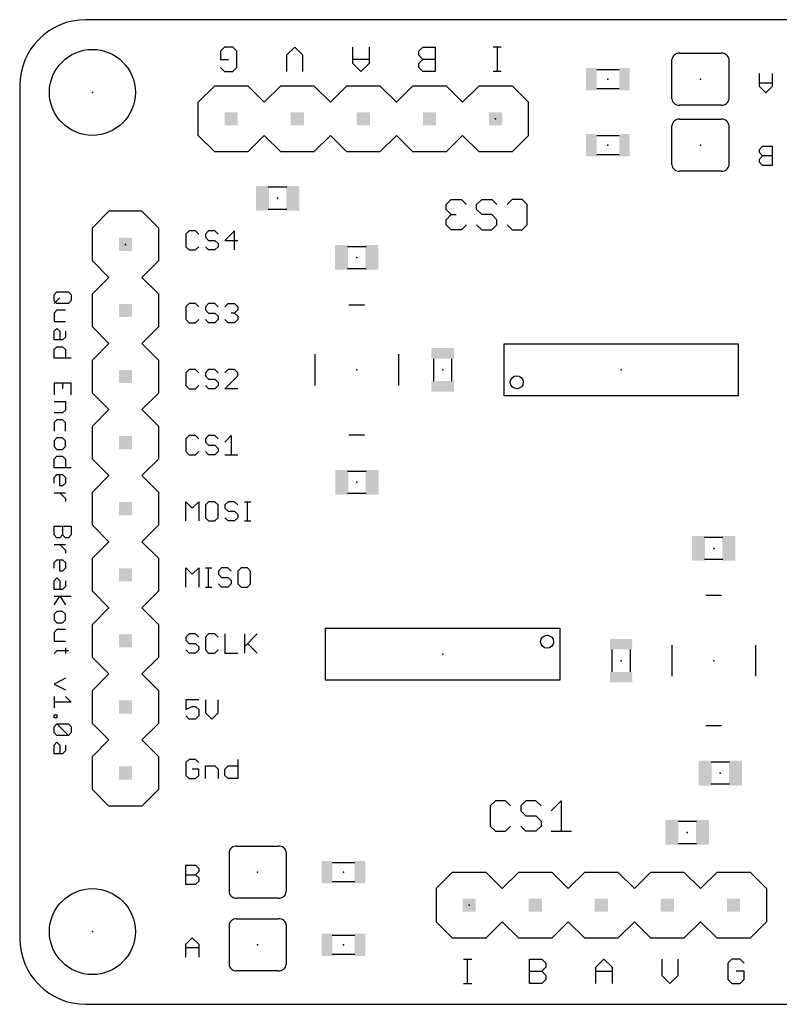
# Model space of a CAD drawing. Extents: x 0 to 2.31, y 0 to 1.49.
# Tile 1 of 6: x 0 to 1.15, y 0 to 1.49. Entities that reach past the tile are written whole.
import ezdxf

# ---------------------------------------------------------------- set-up
doc = ezdxf.new("R2010")
doc.units = 0
for name, color, linetype in [('20', 53, 'CONTINUOUS'), ('21', 7, 'CONTINUOUS'), ('23', 53, 'CONTINUOUS'), ('51', 53, 'CONTINUOUS')]:
    doc.layers.add(name, color=color, linetype=linetype)

# ---------------------------------------------------------------- blocks, each defined once
blk = doc.blocks.new('RECT')
blk.add_solid([(-0.5, -0.5), (0.5, -0.5), (-0.5, 0.5), (0.5, 0.5)])

msp = doc.modelspace()

# ---------------------------------------------------------------- linework, layer by layer
at = {"layer": '20'}
for p, q in [((2.21, 1.49), (0.1, 1.49)), ((0, 1.39), (0, 0.1)), ((0.1, 0), (2.21, 0))]:
    msp.add_line(p, q, dxfattribs=at)
for centre in [(0.11, 1.38), (0.11, 0.11)]:
    msp.add_circle(centre, 0.065, dxfattribs=at)
for centre, start, end in [((0.1, 1.39), 90, 180), ((0.1, 0.1), 180, 270)]:
    msp.add_arc(centre, 0.1, start, end, dxfattribs=at)
at = {"layer": '21'}
for p, q in [((0.309984, 1.4485), (0.303812, 1.442328)), ((0.322328, 1.4485), (0.309984, 1.4485)), ((0.3285, 1.442328), (0.322328, 1.4485)), ((0.416156, 1.4485), (0.403812, 1.436156)), ((0.4285, 1.436156), (0.416156, 1.4485)), ((0.503812, 1.423812), (0.503812, 1.4485)), ((0.5285, 1.4485), (0.5285, 1.423812)), ((0.603812, 1.442328), (0.609984, 1.4485)), ((0.609984, 1.4485), (0.6285, 1.4485)), ((0.6285, 1.4485), (0.6285, 1.411468)), ((0.7285, 1.4485), (0.716156, 1.4485)), ((0.722328, 1.4485), (0.722328, 1.411468)), ((0.303812, 1.442328), (0.303812, 1.429984)), ((0.3285, 1.41764), (0.3285, 1.442328)), ((0.403812, 1.436156), (0.403812, 1.411468)), ((0.4285, 1.411468), (0.4285, 1.436156)), ((0.603812, 1.436156), (0.603812, 1.442328)), ((0.609984, 1.429984), (0.603812, 1.436156)), ((0.998504, 1.43937), (1.061496, 1.43937)), ((0.303812, 1.429984), (0.316156, 1.429984)), ((0.303812, 1.41764), (0.309984, 1.411468)), ((0.322328, 1.411468), (0.3285, 1.41764)), ((0.5285, 1.429984), (0.503812, 1.429984)), ((0.516156, 1.411468), (0.503812, 1.423812)), ((0.5285, 1.423812), (0.516156, 1.411468)), ((0.603812, 1.423812), (0.609984, 1.429984)), ((0.603812, 1.41764), (0.603812, 1.423812)), ((0.609984, 1.411468), (0.603812, 1.41764)), ((0.6285, 1.429984), (0.609984, 1.429984)), ((0.986693, 1.370472), (0.986693, 1.429528)), ((1.073307, 1.370472), (1.073307, 1.429528)), ((0.309984, 1.411468), (0.322328, 1.411468)), ((0.6285, 1.411468), (0.609984, 1.411468)), ((0.7285, 1.411468), (0.716156, 1.411468)), ((1.11915, 1.38915), (1.11915, 1.4085)), ((1.1385, 1.4085), (1.1385, 1.38915)), ((0.27, 1.365), (0.295, 1.39)), ((0.295, 1.39), (0.345, 1.39)), ((0.345, 1.39), (0.37, 1.365)), ((0.37, 1.365), (0.395, 1.39)), ((0.395, 1.39), (0.445, 1.39)), ((0.47, 1.365), (0.445, 1.39)), ((0.47, 1.365), (0.495, 1.39)), ((0.495, 1.39), (0.545, 1.39)), ((0.545, 1.39), (0.57, 1.365)), ((0.57, 1.365), (0.595, 1.39)), ((0.595, 1.39), (0.645, 1.39)), ((0.645, 1.39), (0.67, 1.365)), ((0.67, 1.365), (0.695, 1.39)), ((0.695, 1.39), (0.745, 1.39)), ((0.77, 1.365), (0.745, 1.39)), ((1.1385, 1.393988), (1.11915, 1.393988)), ((1.128825, 1.379475), (1.11915, 1.38915)), ((1.1385, 1.38915), (1.128825, 1.379475)), ((0.27, 1.315), (0.27, 1.365)), ((0.77, 1.315), (0.77, 1.365)), ((1.061496, 1.36063), (0.998504, 1.36063)), ((0.986693, 1.270472), (0.986693, 1.329528)), ((0.998504, 1.33937), (1.061496, 1.33937)), ((1.073307, 1.270472), (1.073307, 1.329528)), ((0.295, 1.29), (0.27, 1.315)), ((0.37, 1.315), (0.345, 1.29)), ((0.395, 1.29), (0.37, 1.315)), ((0.445, 1.29), (0.47, 1.315)), ((0.495, 1.29), (0.47, 1.315)), ((0.57, 1.315), (0.545, 1.29)), ((0.595, 1.29), (0.57, 1.315)), ((0.67, 1.315), (0.645, 1.29)), ((0.695, 1.29), (0.67, 1.315)), ((0.745, 1.29), (0.77, 1.315)), ((1.11915, 1.293663), (1.123988, 1.2985)), ((1.123988, 1.2985), (1.1385, 1.2985)), ((1.1385, 1.2985), (1.1385, 1.269475)), ((0.345, 1.29), (0.295, 1.29)), ((0.445, 1.29), (0.395, 1.29)), ((0.545, 1.29), (0.495, 1.29)), ((0.645, 1.29), (0.595, 1.29)), ((0.745, 1.29), (0.695, 1.29)), ((1.11915, 1.288825), (1.11915, 1.293663)), ((1.123988, 1.283988), (1.11915, 1.288825)), ((1.11915, 1.27915), (1.123988, 1.283988)), ((1.1385, 1.283988), (1.123988, 1.283988)), ((1.11915, 1.274313), (1.11915, 1.27915)), ((1.123988, 1.269475), (1.11915, 1.274313)), ((1.1385, 1.269475), (1.123988, 1.269475)), ((1.061496, 1.26063), (0.998504, 1.26063)), ((0.135, 1.2), (0.11, 1.175)), ((0.185, 1.2), (0.135, 1.2)), ((0.21, 1.175), (0.185, 1.2)), ((0.11, 1.125), (0.11, 1.175)), ((0.21, 1.175), (0.21, 1.125)), ((0.256337, 1.170525), (0.2515, 1.165687)), ((0.2515, 1.165687), (0.2515, 1.146337)), ((0.266012, 1.170525), (0.256337, 1.170525)), ((0.27085, 1.165687), (0.266012, 1.170525)), ((0.285803, 1.170525), (0.280965, 1.165687)), ((0.280965, 1.165687), (0.280965, 1.16085)), ((0.295477, 1.170525), (0.285803, 1.170525)), ((0.300315, 1.165687), (0.295477, 1.170525)), ((0.324943, 1.170525), (0.31043, 1.156012)), ((0.324943, 1.1415), (0.324943, 1.170525)), ((0.280965, 1.16085), (0.285803, 1.156012)), ((0.285803, 1.156012), (0.295477, 1.156012)), ((0.295477, 1.156012), (0.300315, 1.151175)), ((0.300315, 1.151175), (0.300315, 1.146337)), ((0.31043, 1.156012), (0.32978, 1.156012)), ((0.2515, 1.146337), (0.256337, 1.1415)), ((0.256337, 1.1415), (0.266012, 1.1415)), ((0.266012, 1.1415), (0.27085, 1.146337)), ((0.285803, 1.1415), (0.280965, 1.146337)), ((0.295477, 1.1415), (0.285803, 1.1415)), ((0.300315, 1.146337), (0.295477, 1.1415)), ((0.135, 1.1), (0.11, 1.125)), ((0.21, 1.125), (0.185, 1.1)), ((0.11, 1.075), (0.135, 1.1)), ((0.185, 1.1), (0.21, 1.075)), ((0.052, 1.073663), (0.056337, 1.078)), ((0.052, 1.064989), (0.052, 1.073663)), ((0.056337, 1.078), (0.073685, 1.078)), ((0.073685, 1.078), (0.078022, 1.073663)), ((0.078022, 1.073663), (0.078022, 1.064989)), ((0.11, 1.025), (0.11, 1.075)), ((0.21, 1.075), (0.21, 1.025)), ((0.060674, 1.069326), (0.052, 1.060652)), ((0.056337, 1.060652), (0.052, 1.064989)), ((0.073685, 1.060652), (0.056337, 1.060652)), ((0.078022, 1.064989), (0.073685, 1.060652)), ((0.256337, 1.060525), (0.2515, 1.055687)), ((0.266012, 1.060525), (0.256337, 1.060525)), ((0.27085, 1.055687), (0.266012, 1.060525)), ((0.285803, 1.060525), (0.280965, 1.055687)), ((0.295477, 1.060525), (0.285803, 1.060525)), ((0.300315, 1.055687), (0.295477, 1.060525)), ((0.31043, 1.055687), (0.315268, 1.060525)), ((0.315268, 1.060525), (0.324943, 1.060525)), ((0.324943, 1.060525), (0.32978, 1.055687)), ((0.498189, 1.058425), (0.521811, 1.058425)), ((0.056337, 1.050376), (0.052, 1.046039)), ((0.052, 1.046039), (0.052, 1.033028)), ((0.069348, 1.050376), (0.056337, 1.050376)), ((0.2515, 1.055687), (0.2515, 1.036337)), ((0.280965, 1.055687), (0.280965, 1.05085)), ((0.280965, 1.05085), (0.285803, 1.046012)), ((0.285803, 1.046012), (0.295477, 1.046012)), ((0.295477, 1.046012), (0.300315, 1.041175)), ((0.324943, 1.046012), (0.320105, 1.046012)), ((0.32978, 1.05085), (0.324943, 1.046012)), ((0.324943, 1.046012), (0.32978, 1.041175)), ((0.32978, 1.055687), (0.32978, 1.05085)), ((0.052, 1.033028), (0.069348, 1.033028)), ((0.2515, 1.036337), (0.256337, 1.0315)), ((0.256337, 1.0315), (0.266012, 1.0315)), ((0.266012, 1.0315), (0.27085, 1.036337)), ((0.285803, 1.0315), (0.280965, 1.036337)), ((0.295477, 1.0315), (0.285803, 1.0315)), ((0.300315, 1.036337), (0.295477, 1.0315)), ((0.300315, 1.041175), (0.300315, 1.036337)), ((0.315268, 1.0315), (0.31043, 1.036337)), ((0.324943, 1.0315), (0.315268, 1.0315)), ((0.32978, 1.036337), (0.324943, 1.0315)), ((0.32978, 1.041175), (0.32978, 1.036337)), ((0.052, 1.018416), (0.056337, 1.022753)), ((0.052, 1.005405), (0.052, 1.018416)), ((0.056337, 1.022753), (0.060674, 1.018416)), ((0.060674, 1.018416), (0.060674, 1.005405)), ((0.069348, 1.018416), (0.069348, 1.009742)), ((0.135, 1), (0.11, 1.025)), ((0.21, 1.025), (0.185, 1)), ((0.065011, 1.005405), (0.052, 1.005405)), ((0.069348, 1.009742), (0.065011, 1.005405)), ((0.11, 0.975), (0.135, 1)), ((0.185, 1), (0.21, 0.975)), ((0.052, 0.990792), (0.056337, 0.995129)), ((0.052, 0.977781), (0.052, 0.990792)), ((0.056337, 0.995129), (0.065011, 0.995129)), ((0.065011, 0.995129), (0.069348, 0.990792)), ((0.069348, 0.990792), (0.069348, 0.977781)), ((0.447008, 0.936378), (0.447008, 0.983622)), ((0.572992, 0.983622), (0.572992, 0.936378)), ((0.078022, 0.977781), (0.052, 0.977781)), ((0.11, 0.925), (0.11, 0.975)), ((0.21, 0.975), (0.21, 0.925)), ((0.256337, 0.960525), (0.2515, 0.955687)), ((0.2515, 0.955687), (0.2515, 0.936337)), ((0.266012, 0.960525), (0.256337, 0.960525)), ((0.27085, 0.955687), (0.266012, 0.960525)), ((0.285803, 0.960525), (0.280965, 0.955687)), ((0.280965, 0.955687), (0.280965, 0.95085)), ((0.295477, 0.960525), (0.285803, 0.960525)), ((0.300315, 0.955687), (0.295477, 0.960525)), ((0.315268, 0.960525), (0.31043, 0.955687)), ((0.324943, 0.960525), (0.315268, 0.960525)), ((0.32978, 0.955687), (0.324943, 0.960525)), ((0.32978, 0.95085), (0.32978, 0.955687)), ((0.078022, 0.939882), (0.052, 0.939882)), ((0.052, 0.939882), (0.052, 0.922534)), ((0.065011, 0.939882), (0.065011, 0.931208)), ((0.078022, 0.922534), (0.078022, 0.939882)), ((0.280965, 0.95085), (0.285803, 0.946012)), ((0.285803, 0.946012), (0.295477, 0.946012)), ((0.295477, 0.946012), (0.300315, 0.941175)), ((0.300315, 0.941175), (0.300315, 0.936337)), ((0.31043, 0.9315), (0.32978, 0.95085)), ((0.135, 0.9), (0.11, 0.925)), ((0.21, 0.925), (0.185, 0.9)), ((0.2515, 0.936337), (0.256337, 0.9315)), ((0.256337, 0.9315), (0.266012, 0.9315)), ((0.266012, 0.9315), (0.27085, 0.936337)), ((0.285803, 0.9315), (0.280965, 0.936337)), ((0.295477, 0.9315), (0.285803, 0.9315)), ((0.300315, 0.936337), (0.295477, 0.9315)), ((0.32978, 0.9315), (0.31043, 0.9315)), ((0.052, 0.912259), (0.069348, 0.912259)), ((0.069348, 0.912259), (0.069348, 0.899248)), ((0.065011, 0.894911), (0.052, 0.894911)), ((0.069348, 0.899248), (0.065011, 0.894911)), ((0.135, 0.9), (0.11, 0.875)), ((0.21, 0.875), (0.185, 0.9)), ((0.056337, 0.884635), (0.052, 0.880298)), ((0.052, 0.880298), (0.052, 0.867287)), ((0.065011, 0.884635), (0.056337, 0.884635)), ((0.069348, 0.880298), (0.065011, 0.884635)), ((0.069348, 0.867287), (0.069348, 0.880298)), ((0.11, 0.825), (0.11, 0.875)), ((0.21, 0.875), (0.21, 0.825)), ((0.056337, 0.857012), (0.052, 0.852675)), ((0.052, 0.852675), (0.052, 0.844001)), ((0.065011, 0.857012), (0.056337, 0.857012)), ((0.069348, 0.852675), (0.065011, 0.857012)), ((0.069348, 0.844001), (0.069348, 0.852675)), ((0.256337, 0.860525), (0.2515, 0.855687)), ((0.2515, 0.855687), (0.2515, 0.836337)), ((0.266012, 0.860525), (0.256337, 0.860525)), ((0.27085, 0.855687), (0.266012, 0.860525)), ((0.285803, 0.860525), (0.280965, 0.855687)), ((0.280965, 0.855687), (0.280965, 0.85085)), ((0.280965, 0.85085), (0.285803, 0.846012)), ((0.295477, 0.860525), (0.285803, 0.860525)), ((0.300315, 0.855687), (0.295477, 0.860525)), ((0.31043, 0.85085), (0.320105, 0.860525)), ((0.320105, 0.860525), (0.320105, 0.8315)), ((0.498189, 0.861575), (0.521811, 0.861575)), ((0.052, 0.844001), (0.056337, 0.839664)), ((0.056337, 0.839664), (0.065011, 0.839664)), ((0.065011, 0.839664), (0.069348, 0.844001)), ((0.2515, 0.836337), (0.256337, 0.8315)), ((0.266012, 0.8315), (0.27085, 0.836337)), ((0.285803, 0.8315), (0.280965, 0.836337)), ((0.285803, 0.846012), (0.295477, 0.846012)), ((0.295477, 0.846012), (0.300315, 0.841175)), ((0.300315, 0.836337), (0.295477, 0.8315)), ((0.300315, 0.841175), (0.300315, 0.836337)), ((0.052, 0.825051), (0.056337, 0.829388)), ((0.052, 0.81204), (0.052, 0.825051)), ((0.056337, 0.829388), (0.065011, 0.829388)), ((0.065011, 0.829388), (0.069348, 0.825051)), ((0.069348, 0.825051), (0.069348, 0.81204)), ((0.135, 0.8), (0.11, 0.825)), ((0.21, 0.825), (0.185, 0.8)), ((0.256337, 0.8315), (0.266012, 0.8315)), ((0.295477, 0.8315), (0.285803, 0.8315)), ((0.31043, 0.8315), (0.32978, 0.8315)), ((0.078022, 0.81204), (0.052, 0.81204)), ((0.052, 0.797428), (0.056337, 0.801765)), ((0.052, 0.788754), (0.052, 0.797428)), ((0.056337, 0.801765), (0.065011, 0.801765)), ((0.060674, 0.784417), (0.060674, 0.801765)), ((0.065011, 0.801765), (0.069348, 0.797428)), ((0.069348, 0.797428), (0.069348, 0.788754)), ((0.11, 0.775), (0.135, 0.8)), ((0.185, 0.8), (0.21, 0.775)), ((0.065011, 0.784417), (0.060674, 0.784417)), ((0.069348, 0.788754), (0.065011, 0.784417)), ((0.11, 0.725), (0.11, 0.775)), ((0.21, 0.775), (0.21, 0.725)), ((0.052, 0.774141), (0.069348, 0.774141)), ((0.060674, 0.774141), (0.069348, 0.765467)), ((0.069348, 0.765467), (0.069348, 0.76113)), ((0.2515, 0.7315), (0.2515, 0.760525)), ((0.2515, 0.760525), (0.261175, 0.75085)), ((0.261175, 0.75085), (0.27085, 0.760525)), ((0.27085, 0.760525), (0.27085, 0.7315)), ((0.285803, 0.760525), (0.280965, 0.755687)), ((0.295477, 0.760525), (0.285803, 0.760525)), ((0.300315, 0.755687), (0.295477, 0.760525)), ((0.315268, 0.760525), (0.31043, 0.755687)), ((0.324943, 0.760525), (0.315268, 0.760525)), ((0.32978, 0.755687), (0.324943, 0.760525)), ((0.339896, 0.760525), (0.34957, 0.760525)), ((0.344733, 0.7315), (0.344733, 0.760525)), ((0.280965, 0.755687), (0.280965, 0.736337)), ((0.300315, 0.736337), (0.300315, 0.755687)), ((0.31043, 0.755687), (0.31043, 0.75085)), ((0.31043, 0.75085), (0.315268, 0.746012)), ((0.315268, 0.746012), (0.324943, 0.746012)), ((0.324943, 0.746012), (0.32978, 0.741175)), ((0.280965, 0.736337), (0.285803, 0.7315)), ((0.285803, 0.7315), (0.295477, 0.7315)), ((0.295477, 0.7315), (0.300315, 0.736337)), ((0.315268, 0.7315), (0.31043, 0.736337)), ((0.324943, 0.7315), (0.315268, 0.7315)), ((0.32978, 0.736337), (0.324943, 0.7315)), ((0.32978, 0.741175), (0.32978, 0.736337)), ((0.339896, 0.7315), (0.34957, 0.7315)), ((0.052, 0.723498), (0.078022, 0.723498)), ((0.052, 0.710487), (0.052, 0.723498)), ((0.065011, 0.723498), (0.065011, 0.710487)), ((0.078022, 0.723498), (0.078022, 0.710487)), ((0.135, 0.7), (0.11, 0.725)), ((0.21, 0.725), (0.185, 0.7)), ((0.056337, 0.70615), (0.052, 0.710487)), ((0.060674, 0.70615), (0.056337, 0.70615)), ((0.065011, 0.710487), (0.060674, 0.70615)), ((0.069348, 0.70615), (0.065011, 0.710487)), ((0.073685, 0.70615), (0.069348, 0.70615)), ((0.078022, 0.710487), (0.073685, 0.70615)), ((0.052, 0.695875), (0.069348, 0.695875)), ((0.060674, 0.695875), (0.069348, 0.687201)), ((0.069348, 0.687201), (0.069348, 0.682864)), ((0.11, 0.675), (0.135, 0.7)), ((0.185, 0.7), (0.21, 0.675)), ((0.052, 0.668518), (0.056337, 0.672855)), ((0.056337, 0.672855), (0.065011, 0.672855)), ((0.060674, 0.655507), (0.060674, 0.672855)), ((0.065011, 0.672855), (0.069348, 0.668518)), ((0.11, 0.625), (0.11, 0.675)), ((0.21, 0.675), (0.21, 0.625)), ((0.052, 0.659844), (0.052, 0.668518)), ((0.069348, 0.659844), (0.065011, 0.655507)), ((0.069348, 0.668518), (0.069348, 0.659844)), ((0.2515, 0.6315), (0.2515, 0.660525)), ((0.2515, 0.660525), (0.261175, 0.65085)), ((0.261175, 0.65085), (0.27085, 0.660525)), ((0.27085, 0.660525), (0.27085, 0.6315)), ((0.280965, 0.660525), (0.29064, 0.660525)), ((0.285803, 0.6315), (0.285803, 0.660525)), ((0.305446, 0.660525), (0.300609, 0.655687)), ((0.300609, 0.655687), (0.300609, 0.65085)), ((0.315121, 0.660525), (0.305446, 0.660525)), ((0.319958, 0.655687), (0.315121, 0.660525)), ((0.334911, 0.660525), (0.330074, 0.655687)), ((0.330074, 0.655687), (0.330074, 0.636337)), ((0.344586, 0.660525), (0.334911, 0.660525)), ((0.349424, 0.655687), (0.344586, 0.660525)), ((0.349424, 0.636337), (0.349424, 0.655687)), ((0.052, 0.640895), (0.056337, 0.645232)), ((0.052, 0.627883), (0.052, 0.640895)), ((0.056337, 0.645232), (0.060674, 0.640895)), ((0.065011, 0.655507), (0.060674, 0.655507)), ((0.060674, 0.640895), (0.060674, 0.627883)), ((0.069348, 0.640895), (0.069348, 0.63222)), ((0.300609, 0.65085), (0.305446, 0.646012)), ((0.305446, 0.646012), (0.315121, 0.646012)), ((0.315121, 0.646012), (0.319958, 0.641175)), ((0.319958, 0.641175), (0.319958, 0.636337)), ((0.065011, 0.627883), (0.052, 0.627883)), ((0.069348, 0.63222), (0.065011, 0.627883)), ((0.280965, 0.6315), (0.29064, 0.6315)), ((0.305446, 0.6315), (0.300609, 0.636337)), ((0.315121, 0.6315), (0.305446, 0.6315)), ((0.319958, 0.636337), (0.315121, 0.6315)), ((0.330074, 0.636337), (0.334911, 0.6315)), ((0.334911, 0.6315), (0.344586, 0.6315)), ((0.344586, 0.6315), (0.349424, 0.636337)), ((0.052, 0.617608), (0.078022, 0.617608)), ((0.052, 0.604597), (0.060674, 0.617608)), ((0.060674, 0.617608), (0.069348, 0.604597)), ((0.135, 0.6), (0.11, 0.625)), ((0.21, 0.625), (0.185, 0.6)), ((1.061811, 0.618425), (1.038189, 0.618425)), ((0.135, 0.6), (0.11, 0.575)), ((0.21, 0.575), (0.185, 0.6)), ((0.056337, 0.594588), (0.052, 0.590251)), ((0.052, 0.590251), (0.052, 0.581577)), ((0.052, 0.581577), (0.056337, 0.57724)), ((0.065011, 0.594588), (0.056337, 0.594588)), ((0.069348, 0.590251), (0.065011, 0.594588)), ((0.065011, 0.57724), (0.069348, 0.581577)), ((0.069348, 0.581577), (0.069348, 0.590251)), ((0.056337, 0.566965), (0.052, 0.562628)), ((0.056337, 0.57724), (0.065011, 0.57724)), ((0.069348, 0.566965), (0.056337, 0.566965)), ((0.11, 0.525), (0.11, 0.575)), ((0.21, 0.575), (0.21, 0.525)), ((0.052, 0.562628), (0.052, 0.549617)), ((0.256337, 0.560525), (0.2515, 0.555687)), ((0.2515, 0.555687), (0.2515, 0.55085)), ((0.266012, 0.560525), (0.256337, 0.560525)), ((0.27085, 0.555687), (0.266012, 0.560525)), ((0.285803, 0.560525), (0.280965, 0.555687)), ((0.280965, 0.555687), (0.280965, 0.536337)), ((0.295477, 0.560525), (0.285803, 0.560525)), ((0.300315, 0.555687), (0.295477, 0.560525)), ((0.31043, 0.560525), (0.31043, 0.5315)), ((0.339896, 0.560525), (0.339896, 0.5315)), ((0.339896, 0.541175), (0.359245, 0.560525)), ((0.052, 0.549617), (0.069348, 0.549617)), ((0.069348, 0.539341), (0.069348, 0.530667)), ((0.2515, 0.55085), (0.256337, 0.546012)), ((0.256337, 0.546012), (0.266012, 0.546012)), ((0.266012, 0.546012), (0.27085, 0.541175)), ((0.27085, 0.541175), (0.27085, 0.536337)), ((0.344733, 0.546012), (0.359245, 0.5315)), ((0.987008, 0.496378), (0.987008, 0.543622)), ((1.112992, 0.543622), (1.112992, 0.496378)), ((0.056337, 0.535004), (0.052, 0.530667)), ((0.073685, 0.535004), (0.056337, 0.535004)), ((0.135, 0.5), (0.11, 0.525)), ((0.21, 0.525), (0.185, 0.5)), ((0.256337, 0.5315), (0.2515, 0.536337)), ((0.266012, 0.5315), (0.256337, 0.5315)), ((0.27085, 0.536337), (0.266012, 0.5315)), ((0.280965, 0.536337), (0.285803, 0.5315)), ((0.285803, 0.5315), (0.295477, 0.5315)), ((0.295477, 0.5315), (0.300315, 0.536337)), ((0.31043, 0.5315), (0.32978, 0.5315)), ((0.069348, 0.493302), (0.052, 0.484628)), ((0.135, 0.5), (0.11, 0.475)), ((0.21, 0.475), (0.185, 0.5)), ((0.052, 0.484628), (0.069348, 0.475954)), ((0.052, 0.465679), (0.052, 0.448331)), ((0.069348, 0.465679), (0.078022, 0.457005)), ((0.11, 0.425), (0.11, 0.475)), ((0.21, 0.475), (0.21, 0.425)), ((0.078022, 0.457005), (0.052, 0.457005)), ((0.27085, 0.460525), (0.2515, 0.460525)), ((0.2515, 0.460525), (0.2515, 0.446012)), ((0.2515, 0.446012), (0.261175, 0.45085)), ((0.261175, 0.45085), (0.266012, 0.45085)), ((0.266012, 0.45085), (0.27085, 0.446012)), ((0.280965, 0.460525), (0.280965, 0.441175)), ((0.300315, 0.441175), (0.300315, 0.460525)), ((0.052, 0.438055), (0.056337, 0.438055)), ((0.052, 0.433718), (0.052, 0.438055)), ((0.056337, 0.433718), (0.052, 0.433718)), ((0.056337, 0.438055), (0.056337, 0.433718)), ((0.256337, 0.4315), (0.2515, 0.436337)), ((0.27085, 0.436337), (0.266012, 0.4315)), ((0.27085, 0.446012), (0.27085, 0.436337)), ((0.280965, 0.441175), (0.29064, 0.4315)), ((0.29064, 0.4315), (0.300315, 0.441175)), ((0.052, 0.419906), (0.056337, 0.424243)), ((0.052, 0.411232), (0.052, 0.419906)), ((0.056337, 0.424243), (0.073685, 0.424243)), ((0.056337, 0.424243), (0.073685, 0.406895)), ((0.073685, 0.424243), (0.078022, 0.419906)), ((0.078022, 0.419906), (0.078022, 0.411232)), ((0.135, 0.4), (0.11, 0.425)), ((0.21, 0.425), (0.185, 0.4)), ((0.266012, 0.4315), (0.256337, 0.4315)), ((1.061811, 0.421575), (1.038189, 0.421575)), ((0.056337, 0.406895), (0.052, 0.411232)), ((0.073685, 0.406895), (0.056337, 0.406895)), ((0.078022, 0.411232), (0.073685, 0.406895)), ((0.052, 0.392283), (0.056337, 0.39662)), ((0.052, 0.379272), (0.052, 0.392283)), ((0.056337, 0.39662), (0.060674, 0.392283)), ((0.060674, 0.392283), (0.060674, 0.379272)), ((0.069348, 0.392283), (0.069348, 0.383609)), ((0.135, 0.4), (0.11, 0.375)), ((0.21, 0.375), (0.185, 0.4)), ((0.065011, 0.379272), (0.052, 0.379272)), ((0.069348, 0.383609), (0.065011, 0.379272)), ((0.11, 0.325), (0.11, 0.375)), ((0.21, 0.375), (0.21, 0.325)), ((0.256337, 0.370525), (0.2515, 0.365687)), ((0.2515, 0.365687), (0.2515, 0.346337)), ((0.266012, 0.370525), (0.256337, 0.370525)), ((0.27085, 0.365687), (0.266012, 0.370525)), ((0.280965, 0.3415), (0.280965, 0.36085)), ((0.280965, 0.36085), (0.295477, 0.36085)), ((0.295477, 0.36085), (0.300315, 0.356012)), ((0.31043, 0.356012), (0.315268, 0.36085)), ((0.315268, 0.36085), (0.32978, 0.36085)), ((0.32978, 0.370525), (0.32978, 0.3415)), ((0.2515, 0.346337), (0.256337, 0.3415)), ((0.27085, 0.356012), (0.261175, 0.356012)), ((0.266012, 0.3415), (0.27085, 0.346337)), ((0.27085, 0.346337), (0.27085, 0.356012)), ((0.300315, 0.356012), (0.300315, 0.3415)), ((0.31043, 0.346337), (0.31043, 0.356012)), ((0.315268, 0.3415), (0.31043, 0.346337)), ((0.256337, 0.3415), (0.266012, 0.3415)), ((0.32978, 0.3415), (0.315268, 0.3415)), ((0.135, 0.3), (0.11, 0.325)), ((0.21, 0.325), (0.185, 0.3)), ((0.185, 0.3), (0.135, 0.3)), ((0.328504, 0.23937), (0.391496, 0.23937)), ((0.316693, 0.229528), (0.316693, 0.170472)), ((0.403307, 0.229528), (0.403307, 0.170472)), ((0.2515, 0.1815), (0.2515, 0.210525)), ((0.2515, 0.210525), (0.266012, 0.210525)), ((0.266012, 0.210525), (0.27085, 0.205687)), ((0.2515, 0.196012), (0.266012, 0.196012)), ((0.27085, 0.20085), (0.266012, 0.196012)), ((0.266012, 0.196012), (0.27085, 0.191175)), ((0.27085, 0.205687), (0.27085, 0.20085)), ((0.655, 0.2), (0.63, 0.175)), ((0.655, 0.2), (0.705, 0.2)), ((0.705, 0.2), (0.73, 0.175)), ((0.73, 0.175), (0.755, 0.2)), ((0.755, 0.2), (0.805, 0.2)), ((0.805, 0.2), (0.83, 0.175)), ((0.83, 0.175), (0.855, 0.2)), ((0.855, 0.2), (0.905, 0.2)), ((0.905, 0.2), (0.93, 0.175)), ((0.955, 0.2), (0.93, 0.175)), ((0.955, 0.2), (1.005, 0.2)), ((1.005, 0.2), (1.03, 0.175)), ((1.03, 0.175), (1.055, 0.2)), ((1.055, 0.2), (1.105, 0.2)), ((1.105, 0.2), (1.13, 0.175)), ((0.266012, 0.1815), (0.2515, 0.1815)), ((0.27085, 0.186337), (0.266012, 0.1815)), ((0.27085, 0.191175), (0.27085, 0.186337)), ((0.63, 0.175), (0.63, 0.125)), ((1.13, 0.175), (1.13, 0.125)), ((0.391496, 0.16063), (0.328504, 0.16063)), ((0.316693, 0.119528), (0.316693, 0.060472)), ((0.328504, 0.12937), (0.391496, 0.12937)), ((0.403307, 0.119528), (0.403307, 0.060472)), ((0.63, 0.125), (0.655, 0.1)), ((0.73, 0.125), (0.705, 0.1)), ((0.755, 0.1), (0.73, 0.125)), ((0.83, 0.125), (0.805, 0.1)), ((0.855, 0.1), (0.83, 0.125)), ((0.93, 0.125), (0.905, 0.1)), ((0.93, 0.125), (0.955, 0.1)), ((1.03, 0.125), (1.005, 0.1)), ((1.055, 0.1), (1.03, 0.125)), ((1.13, 0.125), (1.105, 0.1)), ((0.2515, 0.09085), (0.261175, 0.100525)), ((0.2515, 0.0715), (0.2515, 0.09085)), ((0.261175, 0.100525), (0.27085, 0.09085)), ((0.27085, 0.09085), (0.27085, 0.0715)), ((0.705, 0.1), (0.655, 0.1)), ((0.805, 0.1), (0.755, 0.1)), ((0.905, 0.1), (0.855, 0.1)), ((1.005, 0.1), (0.955, 0.1)), ((1.105, 0.1), (1.055, 0.1)), ((0.2515, 0.086012), (0.27085, 0.086012)), ((0.6715, 0.068532), (0.683844, 0.068532)), ((0.677672, 0.0315), (0.677672, 0.068532)), ((0.7715, 0.0315), (0.7715, 0.068532)), ((0.7715, 0.068532), (0.790016, 0.068532)), ((0.790016, 0.068532), (0.796188, 0.06236)), ((0.796188, 0.06236), (0.796188, 0.056188)), ((0.8715, 0.056188), (0.883844, 0.068532)), ((0.883844, 0.068532), (0.896188, 0.056188)), ((0.9715, 0.068532), (0.9715, 0.043844)), ((0.996188, 0.043844), (0.996188, 0.068532)), ((1.077672, 0.068532), (1.0715, 0.06236)), ((1.0715, 0.06236), (1.0715, 0.037672)), ((1.090016, 0.068532), (1.077672, 0.068532)), ((1.096188, 0.06236), (1.090016, 0.068532)), ((0.391496, 0.05063), (0.328504, 0.05063)), ((0.7715, 0.050016), (0.790016, 0.050016)), ((0.796188, 0.056188), (0.790016, 0.050016)), ((0.790016, 0.050016), (0.796188, 0.043844)), ((0.8715, 0.0315), (0.8715, 0.056188)), ((0.8715, 0.050016), (0.896188, 0.050016)), ((0.896188, 0.056188), (0.896188, 0.0315)), ((1.096188, 0.050016), (1.083844, 0.050016)), ((1.096188, 0.037672), (1.096188, 0.050016)), ((0.6715, 0.0315), (0.683844, 0.0315)), ((0.790016, 0.0315), (0.7715, 0.0315)), ((0.796188, 0.037672), (0.790016, 0.0315)), ((0.796188, 0.043844), (0.796188, 0.037672)), ((0.9715, 0.043844), (0.983844, 0.0315)), ((0.983844, 0.0315), (0.996188, 0.043844)), ((1.0715, 0.037672), (1.077672, 0.0315)), ((1.077672, 0.0315), (1.090016, 0.0315)), ((1.090016, 0.0315), (1.096188, 0.037672))]:
    msp.add_line(p, q, dxfattribs=at)
for centre in [(0.752028, 0.941299), (0.797972, 0.548701)]:
    msp.add_circle(centre, 0.009843, dxfattribs=at)
for centre, radius, start, end in [((0.99752, 1.428543), 0.010871, 84.805571, 174.805571), ((1.06248, 1.428543), 0.010871, 5.194429, 95.194429), ((0.99751, 1.371445), 0.010861, 185.137076, 275.251782), ((1.06248, 1.371457), 0.010871, 264.805571, 354.805571), ((0.99752, 1.328543), 0.010871, 84.805571, 174.805571), ((1.06248, 1.328543), 0.010871, 5.194429, 95.194429), ((0.99751, 1.271445), 0.010861, 185.137076, 275.251782), ((1.06248, 1.271457), 0.010871, 264.805571, 354.805571), ((0.32752, 0.228543), 0.010871, 84.805571, 174.805571), ((0.39249, 0.228555), 0.010861, 5.137076, 95.251782), ((0.32752, 0.171457), 0.010871, 185.194429, 275.194429), ((0.39248, 0.171457), 0.010871, 264.805571, 354.805571), ((0.32752, 0.118543), 0.010871, 84.805571, 174.805571), ((0.39249, 0.118555), 0.010861, 5.137076, 95.251782), ((0.32752, 0.061457), 0.010871, 185.194429, 275.194429), ((0.39248, 0.061457), 0.010871, 264.805571, 354.805571)]:
    msp.add_arc(centre, radius, start, end, dxfattribs=at)
at = {"layer": '23'}
for p in [(0.89, 1.4), (1.03, 1.4), (0.11, 1.38), (0.72, 1.34), (0.89, 1.3), (1.03, 1.3), (0.39, 1.22), (0.16, 1.15), (0.51, 1.13), (0.51, 0.96), (0.64, 0.96), (0.91, 0.96), (0.51, 0.79), (1.05, 0.69), (0.64, 0.53), (0.91, 0.52), (1.05, 0.52), (1.06, 0.35), (1.01, 0.26), (0.36, 0.2), (0.49, 0.2), (0.68, 0.15), (0.11, 0.11), (0.36, 0.09), (0.49, 0.09)]:
    msp.add_point(p, dxfattribs=at)
at = {"layer": '51'}
for p, q in [((0.907008, 1.414016), (0.872992, 1.414016)), ((0.872992, 1.385984), (0.907008, 1.385984)), ((0.907008, 1.314016), (0.872992, 1.314016)), ((0.872992, 1.285984), (0.907008, 1.285984)), ((0.404016, 1.236496), (0.375984, 1.236496)), ((0.645229, 1.210327), (0.652902, 1.218)), ((0.645229, 1.202654), (0.645229, 1.210327)), ((0.652902, 1.218), (0.668248, 1.218)), ((0.668248, 1.218), (0.675922, 1.210327)), ((0.691268, 1.210327), (0.698941, 1.218)), ((0.691268, 1.202654), (0.691268, 1.210327)), ((0.698941, 1.218), (0.714288, 1.218)), ((0.714288, 1.218), (0.721961, 1.210327)), ((0.74498, 1.218), (0.737307, 1.210327)), ((0.760327, 1.218), (0.74498, 1.218)), ((0.768, 1.210327), (0.760327, 1.218)), ((0.768, 1.179634), (0.768, 1.210327)), ((0.404016, 1.202992), (0.375984, 1.202992)), ((0.652902, 1.19498), (0.645229, 1.202654)), ((0.645229, 1.187307), (0.652902, 1.19498)), ((0.652902, 1.19498), (0.660575, 1.19498)), ((0.698941, 1.19498), (0.691268, 1.202654)), ((0.714288, 1.19498), (0.698941, 1.19498)), ((0.721961, 1.187307), (0.714288, 1.19498)), ((0.645229, 1.179634), (0.645229, 1.187307)), ((0.652902, 1.171961), (0.645229, 1.179634)), ((0.675922, 1.179634), (0.668248, 1.171961)), ((0.691268, 1.179634), (0.698941, 1.171961)), ((0.714288, 1.171961), (0.721961, 1.179634)), ((0.721961, 1.179634), (0.721961, 1.187307)), ((0.737307, 1.179634), (0.74498, 1.171961)), ((0.760327, 1.171961), (0.768, 1.179634)), ((0.668248, 1.171961), (0.652902, 1.171961)), ((0.698941, 1.171961), (0.714288, 1.171961)), ((0.74498, 1.171961), (0.760327, 1.171961)), ((0.495984, 1.147008), (0.524016, 1.147008)), ((0.495984, 1.113504), (0.524016, 1.113504)), ((0.732835, 0.92063), (0.732835, 0.99937)), ((0.732835, 0.99937), (1.087165, 0.99937)), ((1.087165, 0.99937), (1.087165, 0.92063)), ((0.625984, 0.977008), (0.625984, 0.942992)), ((0.654016, 0.942992), (0.654016, 0.977008)), ((1.087165, 0.92063), (0.732835, 0.92063)), ((0.524016, 0.806496), (0.495984, 0.806496)), ((0.524016, 0.772992), (0.495984, 0.772992)), ((1.035984, 0.707008), (1.064016, 0.707008)), ((1.035984, 0.673504), (1.064016, 0.673504)), ((0.462835, 0.56937), (0.817165, 0.56937)), ((0.462835, 0.49063), (0.462835, 0.56937)), ((0.817165, 0.56937), (0.817165, 0.49063)), ((0.895984, 0.537008), (0.895984, 0.502992)), ((0.924016, 0.502992), (0.924016, 0.537008)), ((0.817165, 0.49063), (0.462835, 0.49063)), ((1.074016, 0.366496), (1.045984, 0.366496)), ((1.074016, 0.332992), (1.045984, 0.332992)), ((0.719673, 0.308039), (0.712, 0.300366)), ((0.712, 0.300366), (0.712, 0.269673)), ((0.73502, 0.308039), (0.719673, 0.308039)), ((0.742693, 0.300366), (0.73502, 0.308039)), ((0.765712, 0.308039), (0.758039, 0.300366)), ((0.758039, 0.300366), (0.758039, 0.292693)), ((0.781059, 0.308039), (0.765712, 0.308039)), ((0.788732, 0.300366), (0.781059, 0.308039)), ((0.804078, 0.292693), (0.819425, 0.308039)), ((0.819425, 0.308039), (0.819425, 0.262)), ((0.758039, 0.292693), (0.765712, 0.28502)), ((0.765712, 0.28502), (0.781059, 0.28502)), ((0.781059, 0.28502), (0.788732, 0.277346)), ((0.712, 0.269673), (0.719673, 0.262)), ((0.73502, 0.262), (0.742693, 0.269673)), ((0.765712, 0.262), (0.758039, 0.269673)), ((0.788732, 0.269673), (0.781059, 0.262)), ((0.788732, 0.277346), (0.788732, 0.269673)), ((0.995984, 0.277008), (1.024016, 0.277008)), ((0.719673, 0.262), (0.73502, 0.262)), ((0.781059, 0.262), (0.765712, 0.262)), ((0.804078, 0.262), (0.834771, 0.262)), ((0.995984, 0.243504), (1.024016, 0.243504)), ((0.507008, 0.214016), (0.472992, 0.214016)), ((0.472992, 0.185984), (0.507008, 0.185984)), ((0.507008, 0.104016), (0.472992, 0.104016)), ((0.472992, 0.075984), (0.507008, 0.075984))]:
    msp.add_line(p, q, dxfattribs=at)

# ---------------------------------------------------------------- block references
for p, xscale, yscale in [((0.865, 1.4), 0.016, 0.034), ((0.915, 1.4), 0.016, 0.034), ((0.865, 1.3), 0.016, 0.034), ((0.915, 1.3), 0.016, 0.034), ((0.486844, 1.130201), 0.019689, 0.037402), ((0.532844, 1.130201), 0.019689, 0.037402), ((1.026844, 0.690201), 0.019689, 0.037402), ((1.072844, 0.690201), 0.019689, 0.037402), ((0.986844, 0.260201), 0.019689, 0.037402), ((1.032844, 0.260201), 0.019689, 0.037402), ((0.68, 0.15), 0.02, 0.02), ((0.78, 0.15), 0.02, 0.02), ((0.88, 0.15), 0.02, 0.02), ((0.98, 0.15), 0.02, 0.02), ((1.08, 0.15), 0.02, 0.02)]:
    msp.add_blockref('RECT', p, dxfattribs=dict(at, xscale=xscale, yscale=yscale))
for p, xscale, yscale, rotation in [((0.32, 1.34), 0.02, 0.02, 180), ((0.42, 1.34), 0.02, 0.02, 180), ((0.52, 1.34), 0.02, 0.02, 180), ((0.62, 1.34), 0.02, 0.02, 180), ((0.72, 1.34), 0.02, 0.02, 180), ((0.367156, 1.219799), 0.019689, 0.037402, 180), ((0.413156, 1.219799), 0.019689, 0.037402, 180), ((0.16, 1.15), 0.02, 0.02, 270), ((0.16, 1.05), 0.02, 0.02, 270), ((0.64, 0.985), 0.016, 0.034, 90), ((0.16, 0.95), 0.02, 0.02, 270), ((0.64, 0.935), 0.016, 0.034, 90), ((0.16, 0.85), 0.02, 0.02, 270), ((0.487156, 0.789799), 0.019689, 0.037402, 180), ((0.533156, 0.789799), 0.019689, 0.037402, 180), ((0.16, 0.75), 0.02, 0.02, 270), ((0.16, 0.65), 0.02, 0.02, 270), ((0.16, 0.55), 0.02, 0.02, 270), ((0.91, 0.545), 0.016, 0.034, 270), ((0.91, 0.495), 0.016, 0.034, 270), ((0.16, 0.45), 0.02, 0.02, 270), ((0.16, 0.35), 0.02, 0.02, 270), ((1.037156, 0.349799), 0.019689, 0.037402, 180), ((1.083156, 0.349799), 0.019689, 0.037402, 180), ((0.465, 0.2), 0.016, 0.034, 180), ((0.515, 0.2), 0.016, 0.034, 180), ((0.465, 0.09), 0.016, 0.034, 180), ((0.515, 0.09), 0.016, 0.034, 180)]:
    msp.add_blockref('RECT', p, dxfattribs=dict(at, xscale=xscale, yscale=yscale, rotation=rotation))

doc.saveas('drawing.dxf')
